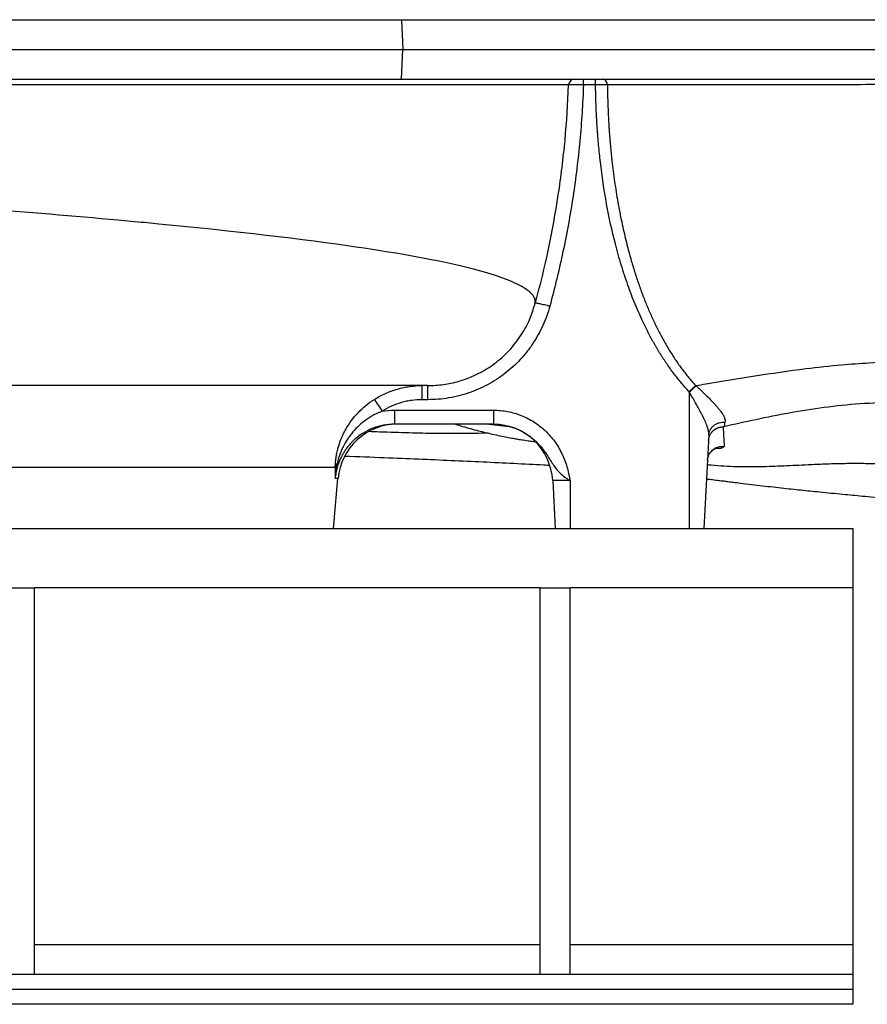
# Model space of a CAD drawing. Header units: millimetres. Extents: x 5 to 1095, y 9 to 2126.
# Tile 6 of 13: x 605 to 890, y 9 to 340. Entities that reach past the tile are written whole.
import ezdxf

# ---------------------------------------------------------------- set-up
doc = ezdxf.new("R2010")
doc.units = ezdxf.units.MM

msp = doc.modelspace()

# ---------------------------------------------------------------- linework, layer by layer
at = {"color": 7, "linetype": 'Continuous', "lineweight": 25}
for p, q in [((733.4, 340.12), (733.84, 330.12)), ((733.4, 340.12), (967.16, 340.12)), ((733.4, 320.12), (733.84, 330.12)), ((733.84, 330.12), (966.99, 330.12)), ((733.4, 320.12), (967.16, 320.12)), ((794.52, 318.22), (794.52, 320.12)), ((798.6, 318.22), (794.52, 318.22)), ((778.29, 245.86), (778.3, 245.96)), ((740.33, 212.38), (740.33, 217.12)), ((742.25, 212.38), (742.25, 217.12)), ((742.25, 212.38), (740.33, 212.38)), ((830.03, 215.05), (830.03, 169.12)), ((731.02, 208.86), (764.31, 208.86)), ((731.02, 208.86), (731.02, 204.12)), ((764.31, 208.86), (764.31, 204.12)), ((764.31, 204.12), (731.02, 204.12)), ((836.68, 200.49), (835.03, 169.12)), ((710.56, 169.12), (712.02, 185.86)), ((790.03, 185.17), (784.19, 185.17)), ((784.19, 185.17), (785.03, 169.12)), ((790.03, 185.17), (790.03, 169.12)), ((55.03, 169.12), (885.03, 169.12)), ((885.03, 169.12), (885.03, 149.12)), ((600.03, 149.12), (610.03, 149.12)), ((610.03, 19.12), (610.03, 149.12)), ((780.03, 149.12), (610.03, 149.12)), ((780.03, 149.12), (790.03, 149.12)), ((780.03, 19.12), (780.03, 149.12)), ((790.03, 19.12), (790.03, 149.12)), ((885.03, 149.12), (790.03, 149.12)), ((885.03, 149.12), (885.03, 29.12)), ((885.03, 29.12), (885.03, 19.12)), ((885.03, 19.12), (55.03, 19.12)), ((885.03, 19.12), (885.03, 14.12)), ((885.03, 14.12), (55.03, 14.12)), ((885.03, 14.12), (885.03, 9.12)), ((885.03, 9.12), (55.03, 9.12))]:
    msp.add_line(p, q, dxfattribs=at)
at = {"color": 8, "linetype": 'Continuous', "lineweight": 25}
for p, q in [((770.61, 203.09), (761.87, 204.12)), ((496.12, 189.73), (711.11, 189.73)), ((712.02, 185.86), (711.08, 185.86)), ((780.03, 29.12), (610.03, 29.12)), ((885.03, 29.12), (790.03, 29.12))]:
    msp.add_line(p, q, dxfattribs=at)
at = {"color": 7, "linetype": 'Continuous', "lineweight": 25}
for centre, radius, start, end in [((791.53, 318.12), 2, 90.0129, 177.9006), ((684.73, 183.22), 49.18, 30.9563, 36.5145), ((731.95, 184.12), 20, 90, 175), ((764.22, 184.12), 20, 3, 90), ((713.56, 189.16), 2.52, 135.3907, 166.7802)]:
    msp.add_arc(centre, radius, start, end, dxfattribs=at)
for points, knots in [([(8.11, 340.12), (10.23, 340.12), (13.72, 340.12), (21.01, 340.12), (23.78, 340.12), (30.02, 340.12), (33.49, 340.12), (44.94, 340.12), (53.96, 340.12), (74.53, 340.12), (86.09, 340.12), (111.61, 340.12), (125.59, 340.12), (155.69, 340.12), (171.81, 340.12), (205.79, 340.12), (223.66, 340.12), (260.62, 340.12), (279.71, 340.12), (318.79, 340.12), (338.79, 340.12), (379.41, 340.12), (400.03, 340.12), (426, 340.12), (431.2, 340.12), (441.6, 340.12), (446.79, 340.12), (462.28, 340.12), (472.54, 340.12), (503.03, 340.12), (522.96, 340.12), (580.96, 340.12), (617.25, 340.12), (666, 340.12), (681.28, 340.12), (709.36, 340.12), (722.13, 340.12), (733.4, 340.12), (733.4, 340.12), (733.4, 340.12), (733.4, 340.12)], [0.0000014, 0.0000014, 0.0000014, 0.0000014, 0.0625, 0.0625, 0.09375, 0.09375, 0.125, 0.125, 0.1875, 0.1875, 0.25, 0.25, 0.3125, 0.3125, 0.375, 0.375, 0.4375, 0.4375, 0.5, 0.5, 0.5625, 0.5625, 0.625, 0.625, 0.640625, 0.640625, 0.65625, 0.65625, 0.6875, 0.6875, 0.75, 0.75, 0.875, 0.875, 0.9375, 0.9375, 1, 1, 1, 1.0000004, 1.0000004, 1.0000004, 1.0000004]), ([(7.59, 330.12), (9.71, 330.12), (13.2, 330.12), (20.5, 330.12), (23.28, 330.12), (29.52, 330.12), (33, 330.12), (44.46, 330.12), (53.49, 330.12), (74.09, 330.12), (85.67, 330.12), (111.22, 330.12), (125.21, 330.12), (155.35, 330.12), (171.49, 330.12), (205.52, 330.12), (223.4, 330.12), (260.41, 330.12), (279.53, 330.12), (318.65, 330.12), (338.67, 330.12), (379.34, 330.12), (399.99, 330.12), (425.99, 330.12), (431.2, 330.12), (441.62, 330.12), (446.81, 330.12), (462.33, 330.12), (472.6, 330.12), (503.13, 330.12), (523.09, 330.12), (581.18, 330.12), (617.52, 330.12), (666.34, 330.12), (681.65, 330.12), (709.76, 330.12), (722.56, 330.12), (733.84, 330.12)], [0, 0, 0, 0, 0.0625, 0.0625, 0.09375, 0.09375, 0.125, 0.125, 0.1875, 0.1875, 0.25, 0.25, 0.3125, 0.3125, 0.375, 0.375, 0.4375, 0.4375, 0.5, 0.5, 0.5625, 0.5625, 0.625, 0.625, 0.640625, 0.640625, 0.65625, 0.65625, 0.6875, 0.6875, 0.75, 0.75, 0.875, 0.875, 0.9375, 0.9375, 1, 1, 1, 1]), ([(8.11, 320.12), (10.23, 320.12), (13.72, 320.12), (21.01, 320.12), (23.78, 320.12), (30.02, 320.12), (33.49, 320.12), (44.94, 320.12), (53.96, 320.12), (74.53, 320.12), (86.09, 320.12), (111.61, 320.12), (125.59, 320.12), (155.69, 320.12), (171.81, 320.12), (205.79, 320.12), (223.66, 320.12), (260.62, 320.12), (279.71, 320.12), (318.79, 320.12), (338.79, 320.12), (379.41, 320.12), (400.03, 320.12), (426, 320.12), (431.2, 320.12), (441.6, 320.12), (446.79, 320.12), (462.28, 320.12), (472.54, 320.12), (503.03, 320.12), (522.96, 320.12), (580.96, 320.12), (617.25, 320.12), (666, 320.12), (681.28, 320.12), (709.36, 320.12), (722.13, 320.12), (733.4, 320.12)], [0, 0, 0, 0, 0.0624986, 0.0624986, 0.0937486, 0.0937486, 0.1249986, 0.1249986, 0.1874986, 0.1874986, 0.2499986, 0.2499986, 0.3124986, 0.3124986, 0.3749986, 0.3749986, 0.4374986, 0.4374986, 0.4999986, 0.4999986, 0.5624986, 0.5624986, 0.6249986, 0.6249986, 0.6406236, 0.6406236, 0.6562486, 0.6562486, 0.6874986, 0.6874986, 0.7499986, 0.7499986, 0.8749986, 0.8749986, 0.9374986, 0.9374986, 0.9999986, 0.9999986, 0.9999986, 0.9999986]), ([(789.53, 318.19), (789.16, 318.19), (788.18, 318.19), (785.05, 318.19), (782.89, 318.19), (777.41, 318.19), (774.08, 318.19), (769.17, 318.19), (768.15, 318.19), (766.03, 318.19), (764.94, 318.19), (761.56, 318.19), (759.17, 318.19), (751.62, 318.19), (746.08, 318.19), (733.98, 318.19), (727.43, 318.19), (716.8, 318.19), (713.13, 318.19), (708.37, 318.19), (707.41, 318.19), (705.47, 318.19), (704.49, 318.19), (701.54, 318.19), (699.55, 318.19), (689.47, 318.19), (681.01, 318.19), (663.34, 318.19), (654.13, 318.19), (634.93, 318.19), (624.95, 318.19), (613.26, 318.19), (611.96, 318.19), (609.34, 318.19), (608.03, 318.19), (604.09, 318.19), (601.44, 318.19), (593.47, 318.19), (588.1, 318.19), (571.84, 318.19), (560.78, 318.19), (538.25, 318.19), (526.78, 318.19), (512.17, 318.19), (509.23, 318.19), (504.81, 318.19), (503.33, 318.19), (500.37, 318.19), (498.88, 318.19), (491.46, 318.19), (485.51, 318.19), (467.66, 318.19), (455.74, 318.19), (440.83, 318.19), (437.84, 318.19), (431.87, 318.19), (428.89, 318.19), (419.92, 318.19), (413.94, 318.19), (401.98, 318.19), (395.99, 318.19), (387.01, 318.19), (384.02, 318.19), (378.02, 318.19), (375.03, 318.19), (360.11, 318.19), (348.32, 318.19), (325.02, 318.19), (313.51, 318.19), (290.77, 318.19), (279.53, 318.19), (265.67, 318.19), (262.9, 318.19), (257.39, 318.19), (254.64, 318.19), (246.46, 318.19), (241.08, 318.19), (225.15, 318.19), (214.81, 318.19), (194.72, 318.19), (184.95, 318.19), (166, 318.19), (156.81, 318.19), (145.69, 318.19), (143.48, 318.19), (139.11, 318.19), (136.94, 318.19), (130.51, 318.19), (126.32, 318.19), (114.05, 318.19), (106.25, 318.19), (95.15, 318.19), (91.54, 318.19), (84.55, 318.19), (81.17, 318.19), (71.35, 318.2), (65.24, 318.2), (56.74, 318.2), (54.02, 318.2), (48.81, 318.2), (46.33, 318.2), (39.23, 318.2), (35, 318.2), (29.37, 318.2), (27.6, 318.2), (25.12, 318.2), (24.33, 318.2), (22.79, 318.2), (22.05, 318.2), (19.91, 318.2), (18.6, 318.2), (16.81, 318.2), (16.25, 318.2), (15.44, 318.2), (15.05, 318.2), (14.61, 318.2), (14.39, 318.2), (14.29, 318.2), (14.24, 318.2), (14.21, 318.2), (14.2, 318.2), (14.18, 318.2)], [0, 0, 0, 0, 0.03125, 0.03125, 0.0625, 0.0625, 0.09375, 0.09375, 0.101562, 0.101562, 0.109375, 0.109375, 0.125, 0.125, 0.15625, 0.15625, 0.1875, 0.1875, 0.203125, 0.203125, 0.207031, 0.207031, 0.210937, 0.210937, 0.21875, 0.21875, 0.25, 0.25, 0.28125, 0.28125, 0.3125, 0.3125, 0.316406, 0.316406, 0.320312, 0.320312, 0.328125, 0.328125, 0.34375, 0.34375, 0.375, 0.375, 0.40625, 0.40625, 0.414062, 0.414062, 0.417969, 0.417969, 0.421875, 0.421875, 0.4375, 0.4375, 0.46875, 0.46875, 0.476562, 0.476562, 0.484375, 0.484375, 0.5, 0.5, 0.515625, 0.515625, 0.523437, 0.523437, 0.53125, 0.53125, 0.5625, 0.5625, 0.59375, 0.59375, 0.625, 0.625, 0.632812, 0.632812, 0.640625, 0.640625, 0.65625, 0.65625, 0.6875, 0.6875, 0.71875, 0.71875, 0.75, 0.75, 0.757812, 0.757812, 0.765625, 0.765625, 0.78125, 0.78125, 0.8125, 0.8125, 0.828125, 0.828125, 0.84375, 0.84375, 0.875, 0.875, 0.890625, 0.890625, 0.90625, 0.90625, 0.9375, 0.9375, 0.953125, 0.953125, 0.960937, 0.960937, 0.96875, 0.96875, 0.984375, 0.984375, 0.992187, 0.992187, 0.996094, 0.998047, 0.999023, 0.999512, 0.999756, 0.999756, 1, 1, 1, 1]), ([(778.39, 244.9), (778.67, 248.17), (772.27, 252.34), (748.36, 258.75), (714.78, 264.73), (670.24, 269.74), (611.87, 275.15), (554.35, 279.54), (481.8, 284.22), (444.26, 286.53), (401.85, 289.09), (345.84, 292.42), (290.14, 295.6), (236.53, 298.54), (183.22, 301.37), (129.45, 304.54), (92.17, 307.28), (59.8, 310.18), (40.81, 312.61), (23.84, 315.52), (18.07, 316.86), (14.18, 318.2)], [0.0289559, 0.0289559, 0.0289559, 0.0289559, 0.1177428, 0.1428604, 0.2103782, 0.2935657, 0.3030135, 0.3956489, 0.4563006, 0.4882843, 0.4882843, 0.560176, 0.6263369, 0.6320677, 0.7039595, 0.7758512, 0.8075328, 0.8477429, 0.9196346, 0.9196346, 0.9788971, 0.9788971, 0.9788971, 0.9788971]), ([(778.39, 244.9), (781.66, 256.85), (784.22, 268.99), (787.01, 287.35), (787.76, 293.5), (788.91, 305.82), (789.31, 312), (789.53, 318.19)], [0, 0, 0, 0, 0.5, 0.5, 0.75, 0.75, 1, 1, 1, 1]), ([(794.52, 318.22), (794.3, 311.94), (793.89, 305.67), (792.73, 293.16), (791.96, 286.92), (790.55, 277.6), (790.03, 274.51), (788.91, 268.32), (788.3, 265.24), (786.35, 256.02), (784.87, 249.91), (783.22, 243.85)], [0, 0, 0, 0, 0.25, 0.25, 0.5, 0.5, 0.625, 0.625, 0.75, 0.75, 1, 1, 1, 1]), ([(794.52, 318.22), (794.2, 318.23), (793.88, 318.23), (793.25, 318.24), (792.94, 318.24), (792.35, 318.24), (792.07, 318.25), (791.53, 318.25), (791.28, 318.25), (790.82, 318.24), (790.61, 318.24), (790.24, 318.23), (790.08, 318.23), (789.83, 318.22), (789.72, 318.22), (789.58, 318.21), (789.54, 318.2), (789.53, 318.19)], [0, 0, 0, 0, 0.125, 0.125, 0.25, 0.25, 0.375, 0.375, 0.5, 0.5, 0.625, 0.625, 0.75, 0.75, 0.875, 0.875, 1, 1, 1, 1]), ([(798.6, 318.22), (798.6, 318.48), (798.6, 318.73), (798.6, 319.19), (798.6, 319.4), (798.6, 319.74), (798.6, 319.88), (798.6, 320.07), (798.6, 320.12), (798.6, 320.12)], [0, 0, 0, 0, 0.25, 0.25, 0.5, 0.5, 0.75, 0.75, 1, 1, 1, 1]), ([(802.59, 318.2), (802.47, 318.2), (802.35, 318.2), (802.08, 318.21), (801.94, 318.21), (801.49, 318.22), (801.17, 318.22), (800.48, 318.22), (800.11, 318.23), (799.55, 318.23), (799.37, 318.23), (798.99, 318.23), (798.79, 318.22), (798.6, 318.22)], [0, 0, 0, 0, 0.125, 0.125, 0.25, 0.25, 0.5, 0.5, 0.75, 0.75, 0.875, 0.875, 1, 1, 1, 1]), ([(830.03, 215.05), (829.84, 215.26), (829.46, 215.67), (828.9, 216.3), (828.34, 216.93), (827.78, 217.58), (827.23, 218.24), (826.68, 218.9), (826.14, 219.57), (825.6, 220.25), (825.07, 220.94), (824.54, 221.64), (824.02, 222.35), (823.51, 223.07), (822.99, 223.8), (822.49, 224.53), (821.98, 225.28), (821.48, 226.03), (820.99, 226.79), (820.5, 227.56), (820.02, 228.34), (819.54, 229.13), (819.07, 229.93), (818.6, 230.74), (818.13, 231.55), (817.67, 232.38), (817.22, 233.21), (816.77, 234.05), (816.33, 234.9), (815.89, 235.77), (815.45, 236.64), (815.02, 237.51), (813.78, 240.1), (811.83, 244.53), (809.38, 250.96), (807.16, 257.73), (804.64, 266.79), (802.13, 278.31), (800.63, 288.49), (799.9, 295.12), (799.61, 297.98), (799.37, 300.84), (799.15, 303.72), (798.97, 306.6), (798.83, 309.5), (798.72, 312.4), (798.64, 315.31), (798.61, 317.25), (798.6, 318.22)], [0, 0, 0, 0, 0.007641, 0.015313, 0.023016, 0.030752, 0.038521, 0.046325, 0.054164, 0.06204, 0.069953, 0.077904, 0.085894, 0.093924, 0.101995, 0.110108, 0.118263, 0.126461, 0.134703, 0.14299, 0.151323, 0.159703, 0.168129, 0.176604, 0.185127, 0.1937, 0.202322, 0.210996, 0.219721, 0.228498, 0.237328, 0.246212, 0.255149, 0.315485, 0.377915, 0.442592, 0.509654, 0.634012, 0.76369, 0.789719, 0.815796, 0.841925, 0.86811, 0.894354, 0.920662, 0.947036, 0.973481, 1, 1, 1, 1]), ([(802.59, 318.2), (802.58, 318.45), (802.53, 318.71), (802.36, 319.17), (802.25, 319.38), (801.95, 319.74), (801.78, 319.88), (801.4, 320.07), (801.2, 320.12), (800.99, 320.12)], [0, 0, 0, 0, 0.25, 0.25, 0.5, 0.5, 0.75, 0.75, 1, 1, 1, 1]), ([(1039.56, 318.26), (1028.32, 318.26), (1017.19, 318.26), (995.14, 318.26), (984.22, 318.27), (968, 318.27), (962.62, 318.27), (954.6, 318.27), (951.93, 318.27), (946.61, 318.27), (943.96, 318.27), (930.77, 318.27), (920.41, 318.28), (900.03, 318.28), (890.02, 318.28), (877.74, 318.27), (875.29, 318.27), (870.42, 318.27), (867.99, 318.27), (863.17, 318.27), (860.78, 318.27), (856.05, 318.26), (853.71, 318.26), (846.77, 318.26), (842.26, 318.25), (833.55, 318.24), (829.33, 318.24), (823.21, 318.23), (821.21, 318.22), (817.27, 318.22), (815.34, 318.22), (809.67, 318.21), (806.05, 318.2), (802.59, 318.2)], [0, 0, 0, 0, 0.125, 0.125, 0.25, 0.25, 0.3125, 0.3125, 0.34375, 0.34375, 0.375, 0.375, 0.5, 0.5, 0.625, 0.625, 0.65625, 0.65625, 0.6875, 0.6875, 0.71875, 0.71875, 0.75, 0.75, 0.8125, 0.8125, 0.875, 0.875, 0.90625, 0.90625, 0.9375, 0.9375, 1, 1, 1, 1]), ([(802.59, 318.2), (802.59, 317.66), (802.6, 316.59), (802.63, 314.98), (802.67, 313.37), (802.72, 311.77), (802.78, 310.16), (802.85, 308.56), (802.92, 306.97), (803.01, 305.37), (803.11, 303.78), (803.22, 302.19), (803.34, 300.6), (803.47, 299.01), (803.61, 297.43), (803.76, 295.85), (803.92, 294.27), (804.29, 290.87), (804.95, 285.7), (806.04, 278.83), (807.33, 272.17), (808.49, 267.06), (809.41, 263.44), (810, 261.24), (810.61, 259.08), (811.24, 256.95), (811.89, 254.86), (812.56, 252.81), (813.26, 250.79), (813.97, 248.81), (814.71, 246.86), (815.46, 244.95), (816.23, 243.08), (817.03, 241.24), (817.84, 239.44), (818.67, 237.68), (819.53, 235.96), (820.4, 234.27), (821.29, 232.63), (822.19, 231.02), (823.12, 229.45), (824.07, 227.92), (825.03, 226.42), (826.01, 224.97), (827.01, 223.56), (828.03, 222.18), (829.06, 220.85), (830.11, 219.55), (831.18, 218.29), (831.91, 217.48), (832.27, 217.08)], [0, 0, 0, 0, 0.014977, 0.02994, 0.044887, 0.059819, 0.074736, 0.089636, 0.10452, 0.119388, 0.134238, 0.149072, 0.163888, 0.178686, 0.193467, 0.208229, 0.222973, 0.237698, 0.303783, 0.368408, 0.431562, 0.493238, 0.514654, 0.535809, 0.556704, 0.57734, 0.597717, 0.617836, 0.637699, 0.657307, 0.676661, 0.695764, 0.714617, 0.733222, 0.751583, 0.769701, 0.78758, 0.805222, 0.822631, 0.839811, 0.856765, 0.873498, 0.890014, 0.906319, 0.922416, 0.938313, 0.954013, 0.969523, 0.98485, 1, 1, 1, 1]), ([(778.04, 243.76), (778.08, 243.9), (778.24, 244.54), (778.26, 245.21), (778.28, 245.73)], [0, 0, 0, 0, 0.2181809, 1, 1, 1, 1]), ([(783.22, 243.85), (782.61, 241.6), (781.83, 239.43), (779.94, 235.24), (778.82, 233.22), (777.21, 230.79), (776.88, 230.31), (776.19, 229.37), (775.84, 228.91), (774.77, 227.55), (774.02, 226.67), (771.67, 224.15), (769.97, 222.59), (767.21, 220.46), (766.25, 219.79), (764.3, 218.53), (763.31, 217.94), (760.26, 216.3), (758.15, 215.38), (754.85, 214.26), (753.72, 213.93), (751.46, 213.37), (750.33, 213.13), (746.9, 212.57), (744.59, 212.38), (742.25, 212.38)], [0, 0, 0, 0, 0.125, 0.125, 0.25, 0.25, 0.28125, 0.28125, 0.3125, 0.3125, 0.375, 0.375, 0.5, 0.5, 0.5625, 0.5625, 0.625, 0.625, 0.75, 0.75, 0.8125, 0.8125, 0.875, 0.875, 1, 1, 1, 1]), ([(778.39, 244.9), (778.41, 244.93), (778.55, 244.92), (779.05, 244.85), (779.41, 244.78), (780.3, 244.59), (780.83, 244.46), (781.98, 244.18), (782.6, 244.02), (783.22, 243.85)], [0, 0, 0, 0, 0.25, 0.25, 0.5, 0.5, 0.75, 0.75, 1, 1, 1, 1]), ([(956.46, 222), (946.19, 223.02), (928.72, 224.6), (906.79, 225.27), (891.93, 224.82), (880.32, 223.96), (861.59, 221.91), (845.25, 219.15), (833.48, 217.21), (832.4, 217.03)], [0.3087832, 0.3087832, 0.3087832, 0.3087832, 0.3821756, 0.4349737, 0.4666526, 0.4880574, 0.5165971, 0.5998378, 0.6082354, 0.6082354, 0.6082354, 0.6082354]), ([(742.25, 217.12), (739.16, 217.12), (729.3, 217.12), (703.93, 217.12), (672.09, 217.12), (633.58, 217.12), (584.54, 217.12), (547.3, 217.12), (510.56, 217.12), (502.3, 217.12)], [0.0321848, 0.0321848, 0.0321848, 0.0321848, 0.1177428, 0.1428604, 0.2103782, 0.2935657, 0.3030135, 0.3956489, 0.422195, 0.422195, 0.422195, 0.422195]), ([(724.26, 212.49), (725.46, 213.25), (726.71, 213.91), (729.27, 215.06), (730.58, 215.54), (732.62, 216.13), (733.31, 216.3), (734.7, 216.6), (735.39, 216.72), (737.5, 217.02), (738.91, 217.12), (740.33, 217.12)], [0, 0, 0, 0, 0.25, 0.25, 0.5, 0.5, 0.625, 0.625, 0.75, 0.75, 1, 1, 1, 1]), ([(832.27, 217.08), (831.95, 216.8), (831.6, 216.48), (830.84, 215.79), (830.44, 215.42), (830.03, 215.05)], [0, 0, 0, 0, 0.5, 0.5, 1, 1, 1, 1]), ([(830.11, 214.91), (830.17, 214.97), (830.27, 215.07), (830.43, 215.22), (830.59, 215.37), (830.74, 215.51), (830.88, 215.65), (831.02, 215.78), (831.15, 215.9), (831.27, 216.02), (831.39, 216.13), (831.51, 216.24), (831.61, 216.34), (831.72, 216.43), (831.81, 216.52), (831.9, 216.61), (831.99, 216.68), (832.07, 216.76), (832.14, 216.83), (832.21, 216.89), (832.28, 216.95), (832.32, 216.98), (832.34, 217)], [0, 0, 0, 0, 0.068748, 0.1355, 0.200259, 0.26303, 0.323818, 0.382626, 0.439458, 0.494318, 0.54721, 0.598137, 0.647102, 0.69411, 0.739162, 0.782261, 0.823411, 0.862614, 0.899872, 0.935188, 0.968563, 1, 1, 1, 1]), ([(832.27, 217.08), (832.29, 217.06), (832.31, 217.04), (832.32, 217.02), (832.32, 217.02), (832.32, 217.02), (832.32, 217.02)], [0, 0, 0, 0, 0.00007969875, 0.00007969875, 0.00007969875, 0.00007975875, 0.00007975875, 0.00007975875, 0.00007975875]), ([(832.32, 217.02), (832.32, 217.02), (832.32, 217.02), (832.32, 217.02), (832.33, 217.01), (832.33, 217.01), (832.34, 217)], [-0.00000006, -0.00000006, -0.00000006, -0.00000006, 0, 0, 0, 0.00002044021, 0.00002044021, 0.00002044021, 0.00002044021]), ([(832.34, 217), (832.35, 217.01), (832.37, 217.02), (832.39, 217.03), (832.4, 217.03)], [0, 0, 0, 0, 0.483977, 1, 1, 1, 1]), ([(832.4, 217.03), (832.54, 216.91), (832.81, 216.65), (833.35, 216.15), (834.29, 215.27), (835.66, 213.95), (837.23, 212.38), (838.5, 211.04), (839.45, 209.97), (840.15, 209.14), (840.73, 208.39), (841.15, 207.77), (841.46, 207.29), (841.67, 206.91), (841.84, 206.55), (841.97, 206.21), (842.07, 205.89), (842.13, 205.59), (842.15, 205.31), (842.14, 205.05), (842.11, 204.89), (842.1, 204.81)], [0, 0, 0, 0, 0.027248, 0.054345, 0.10876, 0.21849, 0.338251, 0.449339, 0.518221, 0.583517, 0.64546, 0.704312, 0.740389, 0.775478, 0.809659, 0.843009, 0.875606, 0.907528, 0.938851, 0.969651, 1, 1, 1, 1]), ([(711.11, 189.73), (711.12, 190.23), (711.14, 190.75), (711.23, 191.78), (711.28, 192.31), (711.44, 193.37), (711.53, 193.91), (711.75, 194.99), (711.88, 195.53), (712.31, 197.15), (712.67, 198.21), (713.32, 199.79), (713.55, 200.32), (714.05, 201.36), (714.32, 201.87), (715.74, 204.4), (717.12, 206.27), (720.4, 209.71), (722.24, 211.21), (724.26, 212.49)], [0, 0, 0, 0, 0.0625, 0.0625, 0.125, 0.125, 0.1875, 0.1875, 0.25, 0.25, 0.375, 0.375, 0.4375, 0.4375, 0.5, 0.5, 0.75, 0.75, 1, 1, 1, 1]), ([(740.33, 212.38), (739.14, 212.38), (737.96, 212.3), (736.21, 212.05), (735.63, 211.95), (734.47, 211.7), (733.89, 211.56), (732.19, 211.07), (731.09, 210.66), (728.95, 209.71), (727.92, 209.15), (726.91, 208.52)], [0, 0, 0, 0, 0.25, 0.25, 0.375, 0.375, 0.5, 0.5, 0.75, 0.75, 1, 1, 1, 1]), ([(836.68, 200.49), (836.68, 200.55), (836.69, 200.67), (836.68, 200.86), (836.67, 201.05), (836.65, 201.25), (836.63, 201.46), (836.59, 201.67), (836.55, 201.88), (836.5, 202.11), (836.45, 202.34), (836.38, 202.57), (836.31, 202.81), (836.23, 203.06), (836.15, 203.32), (836.06, 203.58), (835.89, 204.02), (835.63, 204.68), (835.23, 205.57), (834.77, 206.54), (834.15, 207.78), (833.32, 209.36), (832.46, 210.89), (831.73, 212.17), (831.26, 212.98), (830.83, 213.7), (830.47, 214.31), (830.23, 214.71), (830.11, 214.91)], [0, 0, 0, 0, 0.016297, 0.032786, 0.049472, 0.06636, 0.083454, 0.100759, 0.118279, 0.13602, 0.153984, 0.172176, 0.190599, 0.209258, 0.228155, 0.247294, 0.266678, 0.325535, 0.387791, 0.453515, 0.522765, 0.636745, 0.766, 0.821187, 0.883541, 0.922219, 0.961038, 1, 1, 1, 1]), ([(764.31, 208.86), (765.91, 208.86), (767.49, 208.71), (769.82, 208.26), (770.59, 208.07), (772.12, 207.63), (772.88, 207.37), (775.11, 206.48), (776.52, 205.76), (778.52, 204.48), (779.17, 204.02), (780.44, 203.04), (781.04, 202.52), (782.78, 200.89), (783.82, 199.7), (785.23, 197.78), (785.68, 197.11), (786.5, 195.74), (786.88, 195.03), (787.58, 193.6), (787.89, 192.86), (788.47, 191.37), (788.72, 190.61), (789.18, 189.07), (789.38, 188.3), (789.64, 187.13), (789.73, 186.74), (789.85, 186.15), (789.89, 185.95), (789.96, 185.56), (790, 185.36), (790.03, 185.17)], [0, 0, 0, 0, 0.125, 0.125, 0.1875, 0.1875, 0.25, 0.25, 0.375, 0.375, 0.4375, 0.4375, 0.5, 0.5, 0.625, 0.625, 0.6875, 0.6875, 0.75, 0.75, 0.8125, 0.8125, 0.875, 0.875, 0.9375, 0.9375, 0.96875, 0.96875, 0.984375, 0.984375, 1, 1, 1, 1]), ([(970.29, 201.88), (969.95, 201.94), (964.75, 202.86), (954.82, 204.77), (940.52, 207.32), (926.4, 209.48), (912.84, 210.93), (899.85, 211.52), (887.42, 211.1), (875.35, 209.82), (863.7, 207.93), (852.41, 205.66), (845.26, 204.08), (841.67, 203.29)], [0, 0, 0, 0, 0.0073262, 0.1134102, 0.2189442, 0.3237451, 0.4277841, 0.5226725, 0.6175129, 0.7124631, 0.8077804, 0.9036188, 1, 1, 1, 1]), ([(726.91, 208.52), (725.95, 208.15), (725.02, 207.72), (723.67, 206.99), (723.23, 206.74), (722.36, 206.2), (721.93, 205.91), (719.84, 204.43), (718.35, 203.07), (716.7, 201.14), (716.39, 200.74), (715.78, 199.93), (715.49, 199.52), (714.66, 198.27), (714.16, 197.4), (713.49, 196.06), (713.28, 195.6), (712.9, 194.68), (712.72, 194.22), (712.23, 192.82), (711.97, 191.88), (711.76, 190.93)], [0, 0, 0, 0, 0.125, 0.125, 0.1875, 0.1875, 0.25, 0.25, 0.5, 0.5, 0.5625, 0.5625, 0.625, 0.625, 0.75, 0.75, 0.8125, 0.8125, 0.875, 0.875, 1, 1, 1, 1]), ([(731.02, 204.12), (729.77, 204.12), (728.54, 204), (726.72, 203.67), (726.12, 203.53), (724.93, 203.19), (724.33, 202.99), (722.59, 202.32), (721.49, 201.77), (719.92, 200.8), (719.41, 200.45), (718.41, 199.7), (717.93, 199.3), (716.56, 198.05), (715.73, 197.14), (714.62, 195.65), (714.27, 195.14), (713.62, 194.08), (713.32, 193.54), (712.5, 191.88), (712.07, 190.73), (711.57, 188.94), (711.43, 188.33), (711.21, 187.1), (711.13, 186.48), (711.08, 185.86)], [0, 0, 0, 0, 0.125, 0.125, 0.1875, 0.1875, 0.25, 0.25, 0.375, 0.375, 0.4375, 0.4375, 0.5, 0.5, 0.625, 0.625, 0.6875, 0.6875, 0.75, 0.75, 0.875, 0.875, 0.9375, 0.9375, 1, 1, 1, 1]), ([(751.56, 204.12), (752.33, 203.88), (754.86, 203.1), (758.98, 202), (763.23, 200.96), (766.44, 200.26), (768.76, 199.79), (770.74, 199.42), (772.53, 199.11), (774.4, 198.8), (776.29, 198.51), (777.61, 198.34), (778.2, 198.26)], [0, 0, 0, 0, 0.092905, 0.304143, 0.482953, 0.582427, 0.668299, 0.740659, 0.799604, 0.860561, 0.938113, 1, 1, 1, 1]), ([(764.31, 204.12), (765.73, 204.12), (767.12, 203.97), (769.18, 203.54), (769.85, 203.36), (770.86, 203.03), (771.2, 202.91), (771.86, 202.66), (772.19, 202.53), (773.79, 201.82), (775.01, 201.13), (776.73, 199.9), (777.29, 199.46), (778.35, 198.53), (778.86, 198.05), (779.82, 197.03), (780.28, 196.5), (781.15, 195.41), (781.57, 194.84), (782.36, 193.68), (782.74, 193.1), (783.47, 191.92), (783.83, 191.34), (784.57, 190.2), (784.95, 189.65), (785.77, 188.6), (786.21, 188.1), (787.19, 187.18), (787.71, 186.75), (788.55, 186.14), (788.84, 185.94), (789.29, 185.65), (789.44, 185.55), (789.66, 185.4), (789.73, 185.36), (789.88, 185.26), (789.96, 185.21), (790.03, 185.17)], [0, 0, 0, 0, 0.125, 0.125, 0.1875, 0.1875, 0.21875, 0.21875, 0.25, 0.25, 0.375, 0.375, 0.4375, 0.4375, 0.5, 0.5, 0.5625, 0.5625, 0.625, 0.625, 0.6875, 0.6875, 0.75, 0.75, 0.8125, 0.8125, 0.875, 0.875, 0.9375, 0.9375, 0.96875, 0.96875, 0.984375, 0.984375, 0.992188, 0.992188, 1, 1, 1, 1]), ([(836.59, 198.7), (836.59, 198.78), (836.6, 198.92), (836.63, 199.13), (836.66, 199.33), (836.7, 199.54), (836.76, 199.74), (836.82, 199.93), (836.88, 200.12), (836.96, 200.3), (837.04, 200.48), (837.12, 200.65), (837.22, 200.82), (837.31, 200.98), (837.42, 201.13), (837.53, 201.28), (837.64, 201.43), (837.75, 201.56), (837.87, 201.69), (837.99, 201.82), (838.12, 201.94), (838.24, 202.05), (838.37, 202.16), (838.5, 202.26), (838.63, 202.35), (838.77, 202.44), (838.9, 202.52), (839.03, 202.6), (839.17, 202.68), (839.3, 202.74), (839.43, 202.81), (839.57, 202.87), (839.7, 202.92), (839.83, 202.97), (839.96, 203.01), (840.09, 203.05), (840.22, 203.09), (840.34, 203.12), (840.47, 203.15), (840.59, 203.17), (840.71, 203.2), (840.83, 203.21), (840.95, 203.23), (841.06, 203.24), (841.17, 203.25), (841.28, 203.26), (841.39, 203.26), (841.46, 203.27), (841.49, 203.27)], [0, 0, 0, 0, 0.029634, 0.058917, 0.087849, 0.116429, 0.144658, 0.172536, 0.200063, 0.227238, 0.254063, 0.280536, 0.306658, 0.33243, 0.35785, 0.38292, 0.407638, 0.432006, 0.456023, 0.479689, 0.503004, 0.525968, 0.548582, 0.570845, 0.592757, 0.614319, 0.63553, 0.65639, 0.6769, 0.697059, 0.716868, 0.736326, 0.755433, 0.77419, 0.792597, 0.810653, 0.828359, 0.845714, 0.862719, 0.879374, 0.895678, 0.911632, 0.927236, 0.942489, 0.957392, 0.971945, 0.986148, 1, 1, 1, 1]), ([(836.68, 200.49), (836.71, 201.05), (836.85, 201.64), (837.28, 202.48), (837.45, 202.75), (837.87, 203.27), (838.11, 203.51), (838.65, 203.93), (838.94, 204.12), (839.55, 204.42), (839.87, 204.54), (840.84, 204.81), (841.5, 204.86), (842.1, 204.81)], [0, 0, 0, 0, 0.25, 0.25, 0.375, 0.375, 0.5, 0.5, 0.625, 0.625, 0.75, 0.75, 1, 1, 1, 1]), ([(841.49, 203.25), (841.49, 203.14), (841.5, 202.95), (841.51, 202.67), (841.52, 202.43), (841.53, 202.12), (841.55, 201.74), (841.58, 201.12), (841.61, 200.39), (841.67, 199.5), (841.72, 198.57), (841.79, 197.61), (841.84, 196.97), (841.86, 196.65)], [0, 0, 0, 0, 0.036528, 0.069769, 0.099666, 0.126164, 0.188212, 0.250976, 0.374238, 0.500525, 0.658123, 0.824726, 1, 1, 1, 1]), ([(842.1, 204.81), (842.02, 204.51), (841.95, 204.24), (841.81, 203.73), (841.74, 203.5), (841.67, 203.29)], [0, 0, 0, 0, 0.5, 0.5, 1, 1, 1, 1]), ([(836.23, 192.01), (836.25, 192.31), (836.29, 192.63), (836.45, 193.26), (836.57, 193.58), (836.86, 194.19), (837.05, 194.5), (837.49, 195.06), (837.74, 195.32), (838.3, 195.78), (838.61, 195.98), (839.25, 196.3), (839.58, 196.43), (840.25, 196.61), (840.59, 196.66), (841.24, 196.7), (841.56, 196.69), (841.86, 196.65)], [0, 0, 0, 0, 0.125, 0.125, 0.25, 0.25, 0.375, 0.375, 0.5, 0.5, 0.625, 0.625, 0.75, 0.75, 0.875, 0.875, 1, 1, 1, 1]), ([(836.24, 192.04), (836.24, 192.06), (836.22, 192.5), (836.45, 193.31), (836.92, 194.31), (837.54, 195.07), (838.17, 195.59), (838.73, 195.91), (839.12, 196.06), (839.3, 196.1), (839.27, 196.1), (839.27, 196.09)], [0, 0, 0, 0, 0.009979, 0.187527, 0.344809, 0.48763, 0.618025, 0.736874, 0.84927, 0.965049, 1, 1, 1, 1]), ([(714.39, 193.44), (718.82, 193.27), (727.25, 192.94), (739.11, 192.45), (750.19, 191.98), (760.9, 191.5), (771.31, 190.99), (778.76, 190.61), (782.56, 190.4), (783.22, 190.36)], [0, 0, 0, 0, 0.170383, 0.324685, 0.479204, 0.63456, 0.795848, 0.964277, 1, 1, 1, 1]), ([(711.76, 190.93), (711.59, 190.09), (711.44, 189.25), (711.21, 187.56), (711.13, 186.71), (711.08, 185.86)], [0, 0, 0, 0, 0.5, 0.5, 1, 1, 1, 1]), ([(987.11, 175.04), (986.59, 175.14), (981.81, 176.05), (972.83, 177.94), (960.22, 180.58), (947.85, 183.16), (936.59, 185.39), (926.54, 187.21), (917.7, 188.62), (909.34, 189.68), (901.55, 190.38), (894.35, 190.77), (887.68, 190.91), (881.46, 190.87), (875.58, 190.71), (868.98, 190.41), (861.83, 190.04), (854.04, 189.74), (845.99, 189.77), (840, 190.04), (836.59, 190.42), (836.15, 190.47)], [0, 0, 0, 0, 0.008196, 0.075493, 0.142326, 0.207756, 0.271011, 0.319729, 0.366738, 0.412328, 0.457152, 0.502008, 0.5467, 0.592379, 0.639194, 0.687139, 0.761628, 0.837453, 0.9134, 0.988842, 1, 1, 1, 1]), ([(835.91, 185.75), (836.02, 185.73), (836.68, 185.66), (838.05, 185.49), (839.84, 185.27), (841.54, 185.06), (843.17, 184.86), (845.09, 184.62), (847.72, 184.3), (850.97, 183.9), (854.65, 183.46), (858.28, 183.04), (861.79, 182.64), (865.11, 182.28), (868.29, 181.95), (871.54, 181.62), (875.02, 181.27), (878.73, 180.91), (882.35, 180.57), (885.82, 180.24), (889.39, 179.89), (893.16, 179.52), (896.94, 179.15), (900.73, 178.77), (904.76, 178.36), (909.27, 177.89), (914.07, 177.4), (919.1, 176.9), (924.23, 176.4), (928.92, 175.96), (933.14, 175.6), (937.13, 175.27), (941.4, 174.94), (945.5, 174.64), (949.14, 174.39), (952.36, 174.17), (955.66, 173.96), (959.51, 173.7), (964.04, 173.39), (968.71, 173.04), (973.28, 172.67), (978.48, 172.22), (983.88, 171.71), (987.81, 171.29), (989.58, 171.1)], [0, 0, 0, 0, 0.003868, 0.022481, 0.044522, 0.061639, 0.075473, 0.092006, 0.111782, 0.141335, 0.17069, 0.199423, 0.226168, 0.251265, 0.274421, 0.296143, 0.320474, 0.348227, 0.375257, 0.398003, 0.422849, 0.451545, 0.47756, 0.500594, 0.527632, 0.556234, 0.585817, 0.615187, 0.645019, 0.673848, 0.693416, 0.715253, 0.739449, 0.762349, 0.780054, 0.796309, 0.813857, 0.834843, 0.859826, 0.885809, 0.91156, 0.93634, 0.971379, 1, 1, 1, 1])]:
    msp.add_open_spline(points, degree=3, knots=knots, dxfattribs=at)
at = {"color": 8, "linetype": 'Continuous', "lineweight": 25}
for points, knots in [([(742.25, 217.12), (742.25, 217.12), (743.99, 217.12), (747.51, 217.36), (752.99, 218.52), (758.59, 220.66), (764.11, 223.91), (769.12, 228.2), (773.23, 233.27), (776.28, 238.53), (777.45, 242.14), (777.99, 243.78)], [0, 0, 0, 0, 0.0000013, 0.1091375, 0.2204528, 0.3501433, 0.4836569, 0.620566, 0.7619509, 0.8916312, 1, 1, 1, 1]), ([(762.48, 201.17), (761.03, 201.11), (757.84, 200.98), (751.93, 200.94), (744.62, 200.99), (735.98, 201.18), (728.37, 201.41), (723.58, 201.6), (722.35, 201.64)], [0, 0, 0, 0, 0.147965, 0.325837, 0.503924, 0.71463, 0.926696, 1, 1, 1, 1]), ([(841.86, 196.65), (841.74, 196.47), (841.49, 196.12), (840.22, 195.92), (839.07, 195.95), (838.88, 195.95)], [0, 0, 0, 0, 0.455598, 0.910174, 1, 1, 1, 1])]:
    msp.add_open_spline(points, degree=3, knots=knots, dxfattribs=at)
at = {"color": 7, "linetype": 'Continuous', "lineweight": 25}
for points in [[(830.11, 214.91), (830.09, 214.96), (830.06, 215.01), (830.03, 215.05)], [(726.91, 208.52), (728.26, 208.74), (729.63, 208.86), (731.02, 208.86)], [(841.67, 203.29), (841.62, 203.27), (841.56, 203.27), (841.49, 203.26)], [(841.49, 203.27), (841.49, 203.26), (841.49, 203.25), (841.49, 203.25)], [(711.11, 189.73), (711.1, 188.4), (711.09, 187.13), (711.08, 185.86)]]:
    msp.add_open_spline(points, degree=3, dxfattribs=at)

doc.saveas('drawing.dxf')
